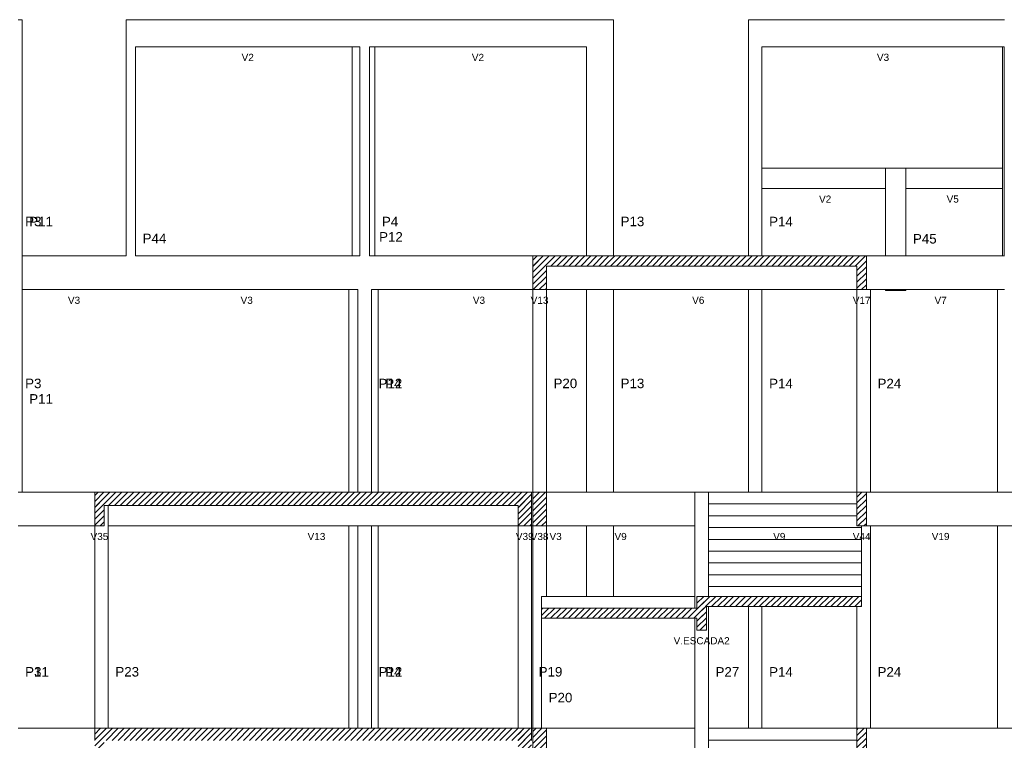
# Model space of a CAD drawing. Header units: millimetres. Extents: x 10 to 1250, y -62 to 528.
# Tile 168 of 256: x 31 to 45, y 276 to 287. Entities that reach past the tile are written whole.
import ezdxf

# ---------------------------------------------------------------- set-up
doc = ezdxf.new("R2010")
doc.units = ezdxf.units.MM
doc.header["$LTSCALE"] = 0.05
for name, color, linetype, lineweight in [('FO-Cotas', 5, 'Continuous', 5), ('FO-Níveis', 9, 'Continuous', 5), ('FO-Pilares pré-moldados', 3, 'Continuous', 20), ('FO-Seção das fundações', 9, 'Continuous', 5), ('FO-Títulos', 7, 'Continuous', 5)]:
    doc.layers.add(name, color=color, linetype=linetype, lineweight=lineweight)
doc.styles.add('Arial', font='arial.ttf')
pattern_1 = [(45, (-96.81562, -34.92108), (-0.08838835, 0.08838835), [])]

# ---------------------------------------------------------------- blocks, each defined once
blk = doc.blocks.new('AAA')
at = {"layer": 'FO-Níveis', "linetype": 'Continuous'}
h = blk.add_hatch(dxfattribs=at)
h.set_pattern_fill('ANSI31', color=256, style=0)
h.set_pattern_definition(pattern_1)
h.paths.add_polyline_path([(-39.9039, 39.2821), (-30.0239, 39.2821), (-30.0239, 39.5821), (-39.9039, 39.5821), (-39.9039, 39.2821)])
h = blk.add_hatch(dxfattribs=at)
h.set_pattern_fill('ANSI31', color=256, style=0)
h.set_pattern_definition(pattern_1)
h.paths.add_polyline_path([(-39.9039, 38.5821), (-39.5039, 38.5821), (-39.5039, 39.5821), (-39.9039, 39.5821), (-39.9039, 38.5821)])
h = blk.add_hatch(dxfattribs=at)
h.set_pattern_fill('ANSI31', color=256, style=0)
h.set_pattern_definition(pattern_1)
h.paths.add_polyline_path([(-30.3039, 38.5821), (-30.0239, 38.5821), (-30.0239, 39.5821), (-30.3039, 39.5821), (-30.3039, 38.5821)])
h = blk.add_hatch(dxfattribs=at)
h.set_pattern_fill('ANSI31', color=256, style=0)
h.set_pattern_definition(pattern_1)
h.paths.add_polyline_path([(-52.8839, 32.1821), (-39.9439, 32.1821), (-39.9439, 32.5821), (-52.8839, 32.5821), (-52.8839, 32.1821)])
h = blk.add_hatch(dxfattribs=at)
h.set_pattern_fill('ANSI31', color=256, style=0)
h.set_pattern_definition(pattern_1)
h.paths.add_polyline_path([(-52.8839, 31.5821), (-52.6039, 31.5821), (-52.6039, 32.5821), (-52.8839, 32.5821), (-52.8839, 31.5821)])
h = blk.add_hatch(dxfattribs=at)
h.set_pattern_fill('ANSI31', color=256, style=0)
h.set_pattern_definition(pattern_1)
h.paths.add_polyline_path([(-40.3439, 31.5821), (-39.9439, 31.5821), (-39.9439, 32.5821), (-40.3439, 32.5821), (-40.3439, 31.5821)])
h = blk.add_hatch(dxfattribs=at)
h.set_pattern_fill('ANSI31', color=256, style=0)
h.set_pattern_definition(pattern_1)
h.paths.add_polyline_path([(-39.9039, 31.5821), (-39.5039, 31.5821), (-39.5039, 32.5821), (-39.9039, 32.5821), (-39.9039, 31.5821)])
h = blk.add_hatch(dxfattribs=at)
h.set_pattern_fill('ANSI31', color=256, style=0)
h.set_pattern_definition(pattern_1)
h.paths.add_polyline_path([(-30.3039, 31.5821), (-30.0239, 31.5821), (-30.0239, 32.5821), (-30.3039, 32.5821), (-30.3039, 31.5821)])
h = blk.add_hatch(dxfattribs=at)
h.set_pattern_fill('ANSI31', color=256, style=0)
h.set_pattern_definition(pattern_1)
h.paths.add_polyline_path([(-35.0439, 29.1921), (-30.1639, 29.1921), (-30.1639, 29.4921), (-35.0439, 29.4921), (-35.0439, 29.1921)])
h = blk.add_hatch(dxfattribs=at)
h.set_pattern_fill('ANSI31', color=256, style=0)
h.set_pattern_definition(pattern_1)
h.paths.add_polyline_path([(-35.0439, 28.4921), (-34.7639, 28.4921), (-34.7639, 29.4921), (-35.0439, 29.4921), (-35.0439, 28.4921)])
h = blk.add_hatch(dxfattribs=at)
h.set_pattern_fill('ANSI31', color=256, style=0)
h.set_pattern_definition(pattern_1)
h.paths.add_polyline_path([(-39.6439, 28.8421), (-34.7639, 28.8421), (-34.7639, 29.1421), (-39.6439, 29.1421), (-39.6439, 28.8421)])
h = blk.add_hatch(dxfattribs=at)
h.set_pattern_fill('ANSI31', color=256, style=0)
h.set_pattern_definition(pattern_1)
h.paths.add_polyline_path([(-52.8839, 25.2221), (-39.9438, 25.2221), (-39.9438, 25.5821), (-52.8839, 25.5821), (-52.8839, 25.2221)])
h = blk.add_hatch(dxfattribs=at)
h.set_pattern_fill('ANSI31', color=256, style=0)
h.set_pattern_definition(pattern_1)
h.paths.add_polyline_path([(-52.8839, 24.5821), (-52.6039, 24.5821), (-52.6039, 25.5821), (-52.8839, 25.5821), (-52.8839, 24.5821)])
h = blk.add_hatch(dxfattribs=at)
h.set_pattern_fill('ANSI31', color=256, style=0)
h.set_pattern_definition(pattern_1)
h.paths.add_polyline_path([(-40.3439, 24.5821), (-39.9439, 24.5821), (-39.9439, 25.5821), (-40.3439, 25.5821), (-40.3439, 24.5821)])
h = blk.add_hatch(dxfattribs=at)
h.set_pattern_fill('ANSI31', color=256, style=0)
h.set_pattern_definition(pattern_1)
h.paths.add_polyline_path([(-39.9039, 24.5821), (-39.5039, 24.5821), (-39.5039, 25.5821), (-39.9039, 25.5821), (-39.9039, 24.5821)])
h = blk.add_hatch(dxfattribs=at)
h.set_pattern_fill('ANSI31', color=256, style=0)
h.set_pattern_definition(pattern_1)
h.paths.add_polyline_path([(-30.3039, 24.5821), (-30.0239, 24.5821), (-30.0239, 25.5821), (-30.3039, 25.5821), (-30.3039, 24.5821)])
at = {"layer": 'FO-Cotas'}
for p, q in [((-55.0359, 46.5821), (-55.1559, 46.5821)), ((-55.0359, 42.1821), (-55.0359, 46.5821)), ((-51.9559, 46.5821), (-51.9559, 45.7821)), ((-51.7044, 46.5821), (-51.9559, 46.5821)), ((-51.6759, 46.5821), (-51.7044, 46.5821)), ((-45.2554, 46.5821), (-51.6759, 46.5821)), ((-45.2308, 46.5821), (-45.2554, 46.5821)), ((-45.1738, 46.5821), (-45.2308, 46.5821)), ((-45.0259, 46.5821), (-45.1738, 46.5821)), ((-44.7459, 46.5821), (-45.0259, 46.5821)), ((-44.6434, 46.5821), (-44.7459, 46.5821)), ((-44.5862, 46.5821), (-44.6434, 46.5821)), ((-38.3159, 46.5821), (-44.5862, 46.5821)), ((-37.9444, 46.5821), (-38.3159, 46.5821)), ((-37.9159, 46.5821), (-37.9444, 46.5821)), ((-37.8874, 46.5821), (-37.9159, 46.5821)), ((-37.7959, 46.5821), (-37.8874, 46.5821)), ((-37.5159, 46.5821), (-37.7959, 46.5821)), ((-37.5159, 45.7821), (-37.5159, 46.5821)), ((-33.5159, 46.5821), (-33.5159, 45.7821)), ((-33.2359, 46.5821), (-33.5159, 46.5821)), ((-33.1443, 46.5821), (-33.2359, 46.5821)), ((-33.1159, 46.5821), (-33.1443, 46.5821)), ((-25.9882, 46.5821), (-33.1159, 46.5821)), ((-25.9439, 46.5821), (-25.9882, 46.5821)), ((-25.9313, 46.5821), (-25.9439, 46.5821)), ((-51.9559, 45.7821), (-51.9559, 42.1821)), ((-51.6759, 45.7821), (-45.2554, 45.7821)), ((-51.6759, 42.1821), (-51.6759, 45.7821)), ((-45.2554, 45.7821), (-45.2554, 42.1821)), ((-45.2554, 45.7821), (-45.2308, 45.7821)), ((-45.2308, 45.7821), (-45.1738, 45.7821)), ((-45.1738, 45.7821), (-45.0259, 45.7821)), ((-45.0259, 45.7821), (-45.0259, 42.1821)), ((-44.7459, 45.7821), (-44.6434, 45.7821)), ((-44.7459, 42.1821), (-44.7459, 45.7821)), ((-44.6434, 45.7821), (-44.5862, 45.7821)), ((-44.5862, 42.1821), (-44.5862, 45.7821)), ((-44.5862, 45.7821), (-38.3159, 45.7821)), ((-38.3159, 45.7821), (-38.3159, 42.1821)), ((-37.5159, 42.1821), (-37.5159, 45.7821)), ((-33.5159, 45.7821), (-33.5159, 42.1821)), ((-33.1159, 45.7821), (-25.9882, 45.7821)), ((-33.1159, 42.1821), (-33.1159, 45.7821)), ((-25.9882, 45.7821), (-25.9882, 42.1821)), ((-25.9882, 45.7821), (-25.9439, 45.7821)), ((-25.9439, 45.7821), (-25.9439, 42.1821)), ((-55.0359, 39.5821), (-55.0359, 42.1821)), ((-51.9559, 42.1821), (-51.9559, 39.5821)), ((-51.6759, 39.5821), (-51.6759, 42.1821)), ((-45.2554, 42.1821), (-45.2554, 39.5821)), ((-45.0259, 42.1821), (-45.0259, 39.5821)), ((-44.7459, 39.5821), (-44.7459, 42.1821)), ((-44.5862, 39.5821), (-44.5862, 42.1821)), ((-38.3159, 42.1821), (-38.3159, 39.5821)), ((-37.5159, 39.5821), (-37.5159, 42.1821)), ((-33.5159, 42.1821), (-33.5159, 41.5821)), ((-29.4559, 42.1821), (-33.1159, 42.1821)), ((-33.1159, 42.1821), (-33.1159, 41.5821)), ((-29.4559, 42.1821), (-29.4559, 41.5821)), ((-29.1359, 42.1821), (-29.4559, 42.1821)), ((-29.0244, 42.1821), (-29.1359, 42.1821)), ((-28.9675, 42.1821), (-29.0244, 42.1821)), ((-28.8559, 42.1821), (-28.9675, 42.1821)), ((-28.8559, 41.5821), (-28.8559, 42.1821)), ((-25.9882, 42.1821), (-28.8559, 42.1821)), ((-25.9882, 42.1821), (-25.9882, 41.5821)), ((-25.9439, 42.1821), (-25.9439, 41.5821)), ((-33.5159, 41.5821), (-33.5159, 39.5821)), ((-33.1159, 39.5821), (-33.1159, 41.5821)), ((-33.1159, 41.5821), (-29.4559, 41.5821)), ((-29.4559, 41.5821), (-29.4559, 39.5821)), ((-28.8559, 39.5821), (-28.8559, 41.5821)), ((-28.8559, 41.5821), (-25.9882, 41.5821)), ((-25.9882, 41.5821), (-25.9882, 39.5821)), ((-25.9439, 41.5821), (-25.9439, 39.5821)), ((-51.9844, 39.5821), (-55.0359, 39.5821)), ((-55.0359, 38.5821), (-55.0359, 39.5821)), ((-51.9559, 39.5821), (-51.9844, 39.5821)), ((-45.3533, 39.5821), (-51.6759, 39.5821)), ((-45.3286, 39.5821), (-45.3533, 39.5821)), ((-45.2717, 39.5821), (-45.3286, 39.5821)), ((-45.2554, 39.5821), (-45.2717, 39.5821)), ((-45.0859, 39.5821), (-45.2554, 39.5821)), ((-45.0259, 39.5821), (-45.0859, 39.5821)), ((-44.6859, 39.5821), (-44.7459, 39.5821)), ((-44.5862, 39.5821), (-44.6859, 39.5821)), ((-44.5454, 39.5821), (-44.5862, 39.5821)), ((-44.4884, 39.5821), (-44.5454, 39.5821)), ((-39.9039, 39.5821), (-44.4884, 39.5821)), ((-29.9039, 39.5821), (-30.0239, 39.5821)), ((-29.4559, 39.5821), (-29.9039, 39.5821)), ((-29.1359, 39.5821), (-29.4559, 39.5821)), ((-29.0243, 39.5821), (-29.1359, 39.5821)), ((-28.9675, 39.5821), (-29.0243, 39.5821)), ((-28.8559, 39.5821), (-28.9675, 39.5821)), ((-26.1439, 39.5821), (-28.8559, 39.5821)), ((-25.9882, 39.5821), (-26.1439, 39.5821)), ((-25.9439, 39.5821), (-25.9882, 39.5821)), ((-25.9312, 39.5821), (-25.9439, 39.5821)), ((-55.0359, 38.5821), (-51.9844, 38.5821)), ((-55.0359, 32.5821), (-55.0359, 38.5821)), ((-51.9844, 38.5821), (-51.9559, 38.5821)), ((-51.9275, 38.5821), (-51.9559, 38.5821)), ((-51.7044, 38.5821), (-51.9275, 38.5821)), ((-51.6759, 38.5821), (-51.7044, 38.5821)), ((-51.6759, 38.5821), (-45.3533, 38.5821)), ((-45.3533, 38.5821), (-45.3533, 32.5821)), ((-45.3533, 38.5821), (-45.3286, 38.5821)), ((-45.3286, 38.5821), (-45.2717, 38.5821)), ((-45.2717, 38.5821), (-45.0859, 38.5821)), ((-45.0859, 38.5821), (-45.0859, 32.5821)), ((-44.6859, 38.5821), (-44.5454, 38.5821)), ((-44.6859, 32.5821), (-44.6859, 38.5821)), ((-44.5454, 38.5821), (-44.4884, 38.5821)), ((-44.4884, 32.5821), (-44.4884, 38.5821)), ((-44.4884, 38.5821), (-39.9039, 38.5821)), ((-39.9039, 38.5821), (-39.9039, 32.5821)), ((-39.5039, 32.5821), (-39.5039, 38.5821)), ((-39.5039, 38.5821), (-38.3159, 38.5821)), ((-38.3159, 38.5821), (-38.3159, 32.5821)), ((-38.3159, 38.5821), (-37.9444, 38.5821)), ((-37.9444, 38.5821), (-37.9159, 38.5821)), ((-37.9159, 38.5821), (-37.8875, 38.5821)), ((-37.8875, 38.5821), (-37.7959, 38.5821)), ((-37.7959, 38.5821), (-37.5159, 38.5821)), ((-37.5159, 32.5821), (-37.5159, 38.5821)), ((-37.5159, 38.5821), (-37.4767, 38.5821)), ((-37.4767, 38.5821), (-37.3367, 38.5821)), ((-37.3367, 38.5821), (-37.1967, 38.5821)), ((-37.1967, 38.5821), (-33.5159, 38.5821)), ((-33.5159, 38.5821), (-33.5159, 32.5821)), ((-33.5159, 38.5821), (-33.2359, 38.5821)), ((-33.2359, 38.5821), (-33.1443, 38.5821)), ((-33.1443, 38.5821), (-33.1159, 38.5821)), ((-33.1159, 32.5821), (-33.1159, 38.5821)), ((-33.1159, 38.5821), (-30.3039, 38.5821)), ((-30.3039, 38.5821), (-30.3039, 32.5821)), ((-30.0239, 38.5821), (-29.9039, 38.5821)), ((-29.9039, 32.5821), (-29.9039, 38.5821)), ((-29.9039, 38.5821), (-29.4559, 38.5821)), ((-29.4559, 38.5821), (-29.4559, 38.5531)), ((-29.4559, 38.5821), (-29.1359, 38.5821)), ((-28.8559, 38.5531), (-29.4559, 38.5531)), ((-29.1359, 38.5821), (-29.0243, 38.5821)), ((-29.0243, 38.5821), (-28.9675, 38.5821)), ((-28.9675, 38.5821), (-28.8559, 38.5821)), ((-28.8559, 38.5531), (-28.8559, 38.5821)), ((-28.8559, 38.5821), (-26.1439, 38.5821)), ((-26.1439, 38.5821), (-26.1439, 32.5821)), ((-26.1439, 38.5821), (-25.9882, 38.5821)), ((-25.9882, 38.5821), (-25.9312, 38.5821)), ((-55.0359, 32.5821), (-55.1559, 32.5821)), ((-52.8839, 32.5821), (-55.0359, 32.5821)), ((-39.9039, 32.5821), (-39.9439, 32.5821)), ((-38.3159, 32.5821), (-39.5039, 32.5821)), ((-37.9444, 32.5821), (-38.3159, 32.5821)), ((-37.9159, 32.5821), (-37.9444, 32.5821)), ((-37.8875, 32.5821), (-37.9159, 32.5821)), ((-37.7959, 32.5821), (-37.8875, 32.5821)), ((-37.5159, 32.5821), (-37.7959, 32.5821)), ((-37.4359, 32.5821), (-37.5159, 32.5821)), ((-37.2959, 32.5821), (-37.4359, 32.5821)), ((-37.1559, 32.5821), (-37.2959, 32.5821)), ((-35.1039, 32.5821), (-37.1559, 32.5821)), ((-35.1039, 32.5821), (-35.1039, 31.5821)), ((-35.0439, 32.5821), (-35.1039, 32.5821)), ((-34.9039, 32.5821), (-35.0439, 32.5821)), ((-34.7639, 32.5821), (-34.9039, 32.5821)), ((-34.7039, 32.5821), (-34.7639, 32.5821)), ((-33.5159, 32.5821), (-34.7039, 32.5821)), ((-34.7039, 32.2321), (-34.7039, 32.5821)), ((-33.2359, 32.5821), (-33.5159, 32.5821)), ((-33.1444, 32.5821), (-33.2359, 32.5821)), ((-33.1159, 32.5821), (-33.1444, 32.5821)), ((-30.3039, 32.5821), (-33.1159, 32.5821)), ((-29.9039, 32.5821), (-30.0239, 32.5821)), ((-29.1359, 32.5821), (-29.9039, 32.5821)), ((-29.0244, 32.5821), (-29.1359, 32.5821)), ((-28.9959, 32.5821), (-29.0244, 32.5821)), ((-28.9675, 32.5821), (-28.9959, 32.5821)), ((-28.8559, 32.5821), (-28.9675, 32.5821)), ((-26.1439, 32.5821), (-28.8559, 32.5821)), ((-25.6239, 32.5821), (-26.1439, 32.5821)), ((-52.4839, 32.1821), (-52.4839, 31.5821)), ((-33.5159, 32.2321), (-34.7039, 32.2321)), ((-34.7039, 31.8821), (-34.7039, 32.2321)), ((-33.2359, 32.2321), (-33.5159, 32.2321)), ((-33.1444, 32.2321), (-33.2359, 32.2321)), ((-33.1159, 32.2321), (-33.1444, 32.2321)), ((-30.3039, 32.2321), (-33.1159, 32.2321)), ((-33.5159, 31.8821), (-34.7039, 31.8821)), ((-34.7039, 31.5821), (-34.7039, 31.8821)), ((-33.2359, 31.8821), (-33.5159, 31.8821)), ((-33.1444, 31.8821), (-33.2359, 31.8821)), ((-33.1159, 31.8821), (-33.1444, 31.8821)), ((-30.3039, 31.8821), (-33.1159, 31.8821)), ((-55.1559, 31.5821), (-52.8839, 31.5821)), ((-52.8839, 31.5821), (-52.8839, 29.4921)), ((-52.4839, 29.4921), (-52.4839, 31.5821)), ((-52.4839, 31.5821), (-51.9559, 31.5821)), ((-51.9559, 31.5821), (-51.8444, 31.5821)), ((-51.8444, 31.5821), (-51.8159, 31.5821)), ((-51.8159, 31.5821), (-51.7875, 31.5821)), ((-51.7875, 31.5821), (-51.6759, 31.5821)), ((-51.6759, 31.5821), (-45.3533, 31.5821)), ((-45.3533, 31.5821), (-45.3533, 29.4921)), ((-45.3533, 31.5821), (-45.3286, 31.5821)), ((-45.3286, 31.5821), (-45.2717, 31.5821)), ((-45.2717, 31.5821), (-45.0859, 31.5821)), ((-45.0859, 31.5821), (-45.0859, 29.4921)), ((-45.0859, 31.5821), (-45.0259, 31.5821)), ((-45.0259, 31.5821), (-44.7459, 31.5821)), ((-44.7459, 31.5821), (-44.6859, 31.5821)), ((-44.6859, 29.4921), (-44.6859, 31.5821)), ((-44.6859, 31.5821), (-44.5454, 31.5821)), ((-44.5454, 31.5821), (-44.4884, 31.5821)), ((-44.4884, 29.4921), (-44.4884, 31.5821)), ((-44.4884, 31.5821), (-40.3439, 31.5821)), ((-40.3439, 31.5821), (-40.3439, 29.4921)), ((-39.9439, 31.5821), (-39.9039, 31.5821)), ((-39.9439, 29.4921), (-39.9439, 31.5821)), ((-39.9039, 31.5821), (-39.9039, 29.4921)), ((-39.5039, 29.4921), (-39.5039, 31.5821)), ((-39.5039, 31.5821), (-38.3159, 31.5821)), ((-38.3159, 31.5821), (-38.3159, 29.4921)), ((-38.3159, 31.5821), (-37.9444, 31.5821)), ((-37.9444, 31.5821), (-37.9159, 31.5821)), ((-37.9159, 31.5821), (-37.8875, 31.5821)), ((-37.8875, 31.5821), (-37.7959, 31.5821)), ((-37.7959, 31.5821), (-37.5159, 31.5821)), ((-37.5159, 29.4921), (-37.5159, 31.5821)), ((-37.5159, 31.5821), (-37.4359, 31.5821)), ((-37.4359, 31.5821), (-37.2959, 31.5821)), ((-37.2959, 31.5821), (-37.1559, 31.5821)), ((-37.1559, 31.5821), (-35.1039, 31.5821)), ((-35.1039, 31.5821), (-35.1039, 29.4921)), ((-34.7039, 31.5321), (-34.7039, 31.5821)), ((-33.5159, 31.5321), (-34.7039, 31.5321)), ((-34.7039, 31.1821), (-34.7039, 31.5321)), ((-33.1159, 31.5321), (-33.5159, 31.5321)), ((-30.3039, 31.5321), (-33.1159, 31.5321)), ((-30.1639, 31.5321), (-30.3039, 31.5321)), ((-30.1639, 31.5321), (-30.1639, 31.5821)), ((-30.1639, 31.1821), (-30.1639, 31.5321)), ((-30.0239, 31.5821), (-29.9039, 31.5821)), ((-29.9039, 29.4921), (-29.9039, 31.5821)), ((-29.9039, 31.5821), (-29.1359, 31.5821)), ((-29.1359, 31.5821), (-29.0244, 31.5821)), ((-29.0244, 31.5821), (-28.9959, 31.5821)), ((-28.9959, 31.5821), (-28.9675, 31.5821)), ((-28.9675, 31.5821), (-28.8559, 31.5821)), ((-28.8559, 31.5821), (-26.1439, 31.5821)), ((-26.1439, 31.5821), (-26.1439, 29.4921)), ((-26.1439, 31.5821), (-25.6239, 31.5821)), ((-33.5159, 31.1821), (-34.7039, 31.1821)), ((-34.7039, 30.8321), (-34.7039, 31.1821)), ((-33.1159, 31.1821), (-33.5159, 31.1821)), ((-30.3039, 31.1821), (-33.1159, 31.1821)), ((-30.1639, 31.1821), (-30.3039, 31.1821)), ((-30.1639, 30.8321), (-30.1639, 31.1821)), ((-33.5159, 30.8321), (-34.7039, 30.8321)), ((-34.7039, 30.4821), (-34.7039, 30.8321)), ((-33.1159, 30.8321), (-33.5159, 30.8321)), ((-30.3039, 30.8321), (-33.1159, 30.8321)), ((-30.1639, 30.8321), (-30.3039, 30.8321)), ((-30.1639, 30.4821), (-30.1639, 30.8321)), ((-33.5159, 30.4821), (-34.7039, 30.4821)), ((-34.7039, 30.1321), (-34.7039, 30.4821)), ((-33.1159, 30.4821), (-33.5159, 30.4821)), ((-30.3039, 30.4821), (-33.1159, 30.4821)), ((-30.1639, 30.4821), (-30.3039, 30.4821)), ((-30.1639, 30.1321), (-30.1639, 30.4821)), ((-33.5159, 30.1321), (-34.7039, 30.1321)), ((-34.7039, 29.7821), (-34.7039, 30.1321)), ((-33.1159, 30.1321), (-33.5159, 30.1321)), ((-30.3039, 30.1321), (-33.1159, 30.1321)), ((-30.1639, 30.1321), (-30.3039, 30.1321)), ((-30.1639, 29.7821), (-30.1639, 30.1321)), ((-33.5159, 29.7821), (-34.7039, 29.7821)), ((-34.7039, 29.4921), (-34.7039, 29.7821)), ((-33.1159, 29.7821), (-33.5159, 29.7821)), ((-30.3039, 29.7821), (-33.1159, 29.7821)), ((-30.1639, 29.7821), (-30.3039, 29.7821)), ((-30.1639, 29.4921), (-30.1639, 29.7821)), ((-52.8839, 29.4921), (-52.8839, 25.5821)), ((-52.4839, 25.5821), (-52.4839, 29.4921)), ((-45.3533, 29.4921), (-45.3533, 25.5821)), ((-45.0859, 29.4921), (-45.0859, 25.5821)), ((-44.6859, 25.5821), (-44.6859, 29.4921)), ((-44.4884, 25.5821), (-44.4884, 29.4921)), ((-40.3439, 29.4921), (-40.3439, 25.5821)), ((-39.9439, 25.5821), (-39.9439, 29.4921)), ((-39.9039, 29.4921), (-39.9039, 25.5821)), ((-39.6439, 29.4921), (-39.6439, 29.1421)), ((-39.5039, 29.4921), (-39.6439, 29.4921)), ((-38.3159, 29.4921), (-39.5039, 29.4921)), ((-37.9159, 29.4921), (-38.3159, 29.4921)), ((-37.5159, 29.4921), (-37.9159, 29.4921)), ((-35.1039, 29.4921), (-37.5159, 29.4921)), ((-35.1039, 29.4921), (-35.1039, 29.1421)), ((-29.9039, 25.5821), (-29.9039, 29.4921)), ((-26.1439, 29.4921), (-26.1439, 25.5821)), ((-34.7039, 25.5821), (-34.7039, 29.1921)), ((-33.5159, 29.1921), (-33.5159, 25.5821)), ((-33.1159, 25.5821), (-33.1159, 29.1921)), ((-30.3039, 29.1921), (-30.3039, 25.5821)), ((-39.6439, 28.8421), (-39.6439, 25.5821)), ((-35.1039, 28.8421), (-35.1039, 25.5821)), ((-52.8839, 25.5821), (-55.1559, 25.5821)), ((-39.9039, 25.5821), (-39.9438, 25.5821)), ((-39.5039, 25.5821), (-38.3159, 25.5821)), ((-38.3159, 25.5821), (-37.9444, 25.5821)), ((-37.9444, 25.5821), (-37.9159, 25.5821)), ((-37.9159, 25.5821), (-37.8875, 25.5821)), ((-37.8875, 25.5821), (-37.7959, 25.5821)), ((-37.7959, 25.5821), (-37.5159, 25.5821)), ((-37.5159, 25.5821), (-37.4759, 25.5821)), ((-37.4759, 25.5821), (-37.3359, 25.5821)), ((-37.3359, 25.5821), (-37.1959, 25.5821)), ((-37.1959, 25.5821), (-35.1039, 25.5821)), ((-35.1039, 25.5821), (-35.1039, 24.5821)), ((-33.5159, 25.5821), (-34.7039, 25.5821)), ((-34.7039, 25.2321), (-34.7039, 25.5821)), ((-33.2359, 25.5821), (-33.5159, 25.5821)), ((-33.1444, 25.5821), (-33.2359, 25.5821)), ((-33.1159, 25.5821), (-33.1444, 25.5821)), ((-30.3039, 25.5821), (-33.1159, 25.5821)), ((-29.9039, 25.5821), (-30.0239, 25.5821)), ((-29.1359, 25.5821), (-29.9039, 25.5821)), ((-29.0244, 25.5821), (-29.1359, 25.5821)), ((-28.9959, 25.5821), (-29.0244, 25.5821)), ((-28.9675, 25.5821), (-28.9959, 25.5821)), ((-28.8559, 25.5821), (-28.9675, 25.5821)), ((-26.1439, 25.5821), (-28.8559, 25.5821)), ((-25.6239, 25.5821), (-26.1439, 25.5821)), ((-33.5159, 25.2321), (-34.7039, 25.2321)), ((-34.7039, 24.8821), (-34.7039, 25.2321)), ((-33.2359, 25.2321), (-33.5159, 25.2321)), ((-33.1444, 25.2321), (-33.2359, 25.2321)), ((-33.1159, 25.2321), (-33.1444, 25.2321)), ((-30.3039, 25.2321), (-33.1159, 25.2321))]:
    blk.add_line(p, q, dxfattribs=at)
at = {"layer": 'FO-Títulos'}
for p, q in [((-39.9039, 39.5821), (-39.9039, 39.2821)), ((-39.7039, 39.5821), (-39.9039, 39.5821)), ((-39.5039, 39.5821), (-39.7039, 39.5821)), ((-38.3159, 39.5821), (-39.5039, 39.5821)), ((-37.9444, 39.5821), (-38.3159, 39.5821)), ((-37.9159, 39.5821), (-37.9444, 39.5821)), ((-37.8875, 39.5821), (-37.9159, 39.5821)), ((-37.7959, 39.5821), (-37.8875, 39.5821)), ((-37.5159, 39.5821), (-37.7959, 39.5821)), ((-37.4767, 39.5821), (-37.5159, 39.5821)), ((-37.3367, 39.5821), (-37.4767, 39.5821)), ((-37.1967, 39.5821), (-37.3367, 39.5821)), ((-33.5159, 39.5821), (-37.1967, 39.5821)), ((-33.2359, 39.5821), (-33.5159, 39.5821)), ((-33.1443, 39.5821), (-33.2359, 39.5821)), ((-33.1159, 39.5821), (-33.1443, 39.5821)), ((-30.3039, 39.5821), (-33.1159, 39.5821)), ((-30.1639, 39.5821), (-30.3039, 39.5821)), ((-30.0239, 39.5821), (-30.1639, 39.5821)), ((-30.0239, 39.2821), (-30.0239, 39.5821)), ((-39.9039, 39.2821), (-39.9039, 38.5821)), ((-39.5039, 38.5821), (-39.5039, 39.2821)), ((-39.5039, 39.2821), (-38.3159, 39.2821)), ((-38.3159, 39.2821), (-37.9444, 39.2821)), ((-37.9444, 39.2821), (-37.9159, 39.2821)), ((-37.9159, 39.2821), (-37.8875, 39.2821)), ((-37.8875, 39.2821), (-37.7959, 39.2821)), ((-37.7959, 39.2821), (-37.5159, 39.2821)), ((-37.5159, 39.2821), (-37.4767, 39.2821)), ((-37.4767, 39.2821), (-37.3367, 39.2821)), ((-37.3367, 39.2821), (-37.1967, 39.2821)), ((-37.1967, 39.2821), (-33.5159, 39.2821)), ((-33.5159, 39.2821), (-33.2359, 39.2821)), ((-33.2359, 39.2821), (-33.1443, 39.2821)), ((-33.1443, 39.2821), (-33.1159, 39.2821)), ((-33.1159, 39.2821), (-30.3039, 39.2821)), ((-30.3039, 39.2821), (-30.3039, 38.5821)), ((-30.0239, 38.5821), (-30.0239, 39.2821)), ((-39.9039, 38.5821), (-39.7039, 38.5821)), ((-39.7039, 38.5821), (-39.5039, 38.5821)), ((-30.3039, 38.5821), (-30.1639, 38.5821)), ((-30.1639, 38.5821), (-30.0239, 38.5821)), ((-52.8839, 32.5821), (-52.8839, 32.1821)), ((-52.7439, 32.5821), (-52.8839, 32.5821)), ((-52.6039, 32.5821), (-52.7439, 32.5821)), ((-52.4839, 32.5821), (-52.6039, 32.5821)), ((-51.9559, 32.5821), (-52.4839, 32.5821)), ((-51.8444, 32.5821), (-51.9559, 32.5821)), ((-51.8159, 32.5821), (-51.8444, 32.5821)), ((-51.7875, 32.5821), (-51.8159, 32.5821)), ((-51.6759, 32.5821), (-51.7875, 32.5821)), ((-45.3533, 32.5821), (-51.6759, 32.5821)), ((-45.3286, 32.5821), (-45.3533, 32.5821)), ((-45.2717, 32.5821), (-45.3286, 32.5821)), ((-45.0859, 32.5821), (-45.2717, 32.5821)), ((-45.0259, 32.5821), (-45.0859, 32.5821)), ((-44.7459, 32.5821), (-45.0259, 32.5821)), ((-44.6859, 32.5821), (-44.7459, 32.5821)), ((-44.5454, 32.5821), (-44.6859, 32.5821)), ((-44.4884, 32.5821), (-44.5454, 32.5821)), ((-40.3439, 32.5821), (-44.4884, 32.5821)), ((-40.1439, 32.5821), (-40.3439, 32.5821)), ((-39.9439, 32.5821), (-40.1439, 32.5821)), ((-39.9439, 32.1821), (-39.9439, 32.5821)), ((-39.9039, 32.5821), (-39.9039, 31.5821)), ((-39.7039, 32.5821), (-39.9039, 32.5821)), ((-39.5039, 32.5821), (-39.7039, 32.5821)), ((-39.5039, 31.5821), (-39.5039, 32.5821)), ((-30.3039, 32.5821), (-30.3039, 32.2321)), ((-30.1639, 32.5821), (-30.3039, 32.5821)), ((-30.0239, 32.5821), (-30.1639, 32.5821)), ((-30.0239, 31.5821), (-30.0239, 32.5821)), ((-52.8839, 32.1821), (-52.8839, 31.5821)), ((-52.6039, 31.5821), (-52.6039, 32.1821)), ((-52.6039, 32.1821), (-52.4839, 32.1821)), ((-52.4839, 32.1821), (-51.9559, 32.1821)), ((-51.9559, 32.1821), (-51.8444, 32.1821)), ((-51.8444, 32.1821), (-51.8159, 32.1821)), ((-51.8159, 32.1821), (-51.7875, 32.1821)), ((-51.7875, 32.1821), (-51.6759, 32.1821)), ((-51.6759, 32.1821), (-45.3533, 32.1821)), ((-45.3533, 32.1821), (-45.3286, 32.1821)), ((-45.3286, 32.1821), (-45.2717, 32.1821)), ((-45.2717, 32.1821), (-45.0859, 32.1821)), ((-45.0859, 32.1821), (-45.0259, 32.1821)), ((-45.0259, 32.1821), (-44.7459, 32.1821)), ((-44.7459, 32.1821), (-44.6859, 32.1821)), ((-44.6859, 32.1821), (-44.5454, 32.1821)), ((-44.5454, 32.1821), (-44.4884, 32.1821)), ((-44.4884, 32.1821), (-40.3439, 32.1821)), ((-40.3439, 32.1821), (-40.3439, 31.5821)), ((-39.9439, 31.5821), (-39.9439, 32.1821)), ((-30.3039, 32.2321), (-30.3039, 31.8821)), ((-30.3039, 31.8821), (-30.3039, 31.5821)), ((-52.8839, 31.5821), (-52.7439, 31.5821)), ((-52.7439, 31.5821), (-52.6039, 31.5821)), ((-40.3439, 31.5821), (-40.1439, 31.5821)), ((-40.1439, 31.5821), (-39.9439, 31.5821)), ((-39.9039, 31.5821), (-39.7039, 31.5821)), ((-39.7039, 31.5821), (-39.5039, 31.5821)), ((-30.3039, 31.5821), (-30.1639, 31.5821)), ((-30.1639, 31.5821), (-30.0239, 31.5821)), ((-35.0439, 29.4921), (-35.0439, 29.1921)), ((-34.9039, 29.4921), (-35.0439, 29.4921)), ((-34.7639, 29.4921), (-34.9039, 29.4921)), ((-34.7039, 29.4921), (-34.7639, 29.4921)), ((-33.5159, 29.4921), (-34.7039, 29.4921)), ((-33.1159, 29.4921), (-33.5159, 29.4921)), ((-30.3039, 29.4921), (-33.1159, 29.4921)), ((-30.1639, 29.4921), (-30.3039, 29.4921)), ((-30.1639, 29.4321), (-30.1639, 29.4921)), ((-35.0439, 29.1921), (-35.0439, 29.1421)), ((-34.7639, 29.1421), (-34.7639, 29.1921)), ((-34.7639, 29.1921), (-34.7039, 29.1921)), ((-34.7039, 29.1921), (-33.5159, 29.1921)), ((-33.5159, 29.1921), (-33.1159, 29.1921)), ((-33.1159, 29.1921), (-30.3039, 29.1921)), ((-30.3039, 29.1921), (-30.1639, 29.1921)), ((-30.1639, 29.1921), (-30.1639, 29.4321)), ((-39.6439, 29.1421), (-39.6439, 28.8421)), ((-39.5039, 29.1421), (-39.6439, 29.1421)), ((-38.3159, 29.1421), (-39.5039, 29.1421)), ((-37.9159, 29.1421), (-38.3159, 29.1421)), ((-37.5159, 29.1421), (-37.9159, 29.1421)), ((-35.1039, 29.1421), (-37.5159, 29.1421)), ((-35.0439, 29.1421), (-35.1039, 29.1421)), ((-34.7639, 28.8421), (-34.7639, 29.1421)), ((-39.6439, 28.8421), (-39.5039, 28.8421)), ((-39.5039, 28.8421), (-38.3159, 28.8421)), ((-38.3159, 28.8421), (-37.9159, 28.8421)), ((-37.9159, 28.8421), (-37.5159, 28.8421)), ((-37.5159, 28.8421), (-35.1039, 28.8421)), ((-35.1039, 28.8421), (-35.0439, 28.8421)), ((-35.0439, 28.8421), (-35.0439, 28.4921)), ((-34.7639, 28.4921), (-34.7639, 28.8421)), ((-35.0439, 28.4921), (-34.9039, 28.4921)), ((-34.9039, 28.4921), (-34.7639, 28.4921)), ((-52.8839, 25.5821), (-52.8839, 25.2221)), ((-52.7439, 25.5821), (-52.8839, 25.5821)), ((-52.6039, 25.5821), (-52.7439, 25.5821)), ((-52.4839, 25.5821), (-52.6039, 25.5821)), ((-51.9559, 25.5821), (-52.4839, 25.5821)), ((-51.8444, 25.5821), (-51.9559, 25.5821)), ((-51.8159, 25.5821), (-51.8444, 25.5821)), ((-51.7875, 25.5821), (-51.8159, 25.5821)), ((-51.6759, 25.5821), (-51.7875, 25.5821)), ((-45.3533, 25.5821), (-51.6759, 25.5821)), ((-45.3286, 25.5821), (-45.3533, 25.5821)), ((-45.2717, 25.5821), (-45.3286, 25.5821)), ((-45.0859, 25.5821), (-45.2717, 25.5821)), ((-45.0259, 25.5821), (-45.0859, 25.5821)), ((-44.7459, 25.5821), (-45.0259, 25.5821)), ((-44.6859, 25.5821), (-44.7459, 25.5821)), ((-44.5454, 25.5821), (-44.6859, 25.5821)), ((-44.4884, 25.5821), (-44.5454, 25.5821)), ((-40.3439, 25.5821), (-44.4884, 25.5821)), ((-40.3437, 25.5821), (-40.3439, 25.5821)), ((-40.1439, 25.5821), (-40.3437, 25.5821)), ((-40.1437, 25.5821), (-40.1439, 25.5821)), ((-39.9438, 25.5821), (-40.1437, 25.5821)), ((-39.9438, 25.2221), (-39.9438, 25.5821)), ((-39.9039, 25.5821), (-39.9039, 24.5821)), ((-39.7039, 25.5821), (-39.9039, 25.5821)), ((-39.6439, 25.5821), (-39.7039, 25.5821)), ((-39.5039, 25.5821), (-39.6439, 25.5821)), ((-39.5039, 24.5821), (-39.5039, 25.5821)), ((-30.3039, 25.5821), (-30.3039, 25.2321)), ((-30.1639, 25.5821), (-30.3039, 25.5821)), ((-30.0239, 25.5821), (-30.1639, 25.5821)), ((-30.0239, 24.5821), (-30.0239, 25.5821)), ((-30.3039, 25.2321), (-30.3039, 24.8821))]:
    blk.add_line(p, q, dxfattribs=at)
at = {"layer": 'FO-Pilares pré-moldados', "char_height": 0.2824, "attachment_point": 7, "line_spacing_factor": 0.798, "style": 'Arial'}
for s, insert in [('P3', (-54.9441, 40.4585)), ('P11', (-54.8241, 40.4585)), ('P4', (-44.3744, 40.4585)), ('P13', (-37.3041, 40.4585)), ('P14', (-32.9041, 40.4585)), ('P44', (-51.4641, 39.9585)), ('P12', (-44.4585, 40.0053)), ('P45', (-28.6441, 39.944)), ('P3', (-54.9441, 35.6585)), ('P12', (-44.4741, 35.6585)), ('P4', (-44.2766, 35.6585)), ('P20', (-39.2921, 35.6585)), ('P13', (-37.3041, 35.6585)), ('P14', (-32.9041, 35.6585)), ('P24', (-29.6921, 35.6585)), ('P11', (-54.8241, 35.2031)), ('P3', (-54.9441, 27.1135)), ('P11', (-54.9441, 27.1135)), ('P23', (-52.2721, 27.1135)), ('P12', (-44.4741, 27.1135)), ('P4', (-44.2766, 27.1135)), ('P19', (-39.7321, 27.1135)), ('P27', (-34.4921, 27.1135)), ('P14', (-32.9041, 27.1135)), ('P24', (-29.6921, 27.1135)), ('P20', (-39.4358, 26.3476))]:
    blk.add_mtext(s, dxfattribs=dict(at, insert=insert))
at = {"layer": 'FO-Seção das fundações', "char_height": 0.2118, "attachment_point": 8, "line_spacing_factor": 0.798, "style": 'Arial'}
for s, insert in [('V2', (-48.3509, 45.3585)), ('V2', (-41.5309, 45.3585)), ('V3', (-29.5299, 45.3585)), (' V2', (-31.2859, 41.1585)), (' V5', (-27.5063, 41.1585)), ('V3', (-53.4959, 38.1585)), ('V3', (-48.3809, 38.1585)), ('V3', (-41.5009, 38.1585)), ('V13', (-39.7039, 38.1585)), ('V6', (-35.0039, 38.1585)), ('V17', (-30.1639, 38.1585)), ('V7', (-27.8239, 38.1585)), ('V35', (-52.7439, 31.1585)), ('V13', (-46.3139, 31.1585)), ('V39', (-40.1439, 31.1585)), ('V38', (-39.7039, 31.1585)), ('V3', (-39.2299, 31.1585)), ('V9', (-37.3039, 31.1585)), ('V9', (-32.6039, 31.1585)), ('V44', (-30.1639, 31.1585)), ('V19', (-27.8239, 31.1585)), ('V.ESCADA2', (-34.9039, 28.0685))]:
    blk.add_mtext(s, dxfattribs=dict(at, insert=insert))

msp = doc.modelspace()

# ---------------------------------------------------------------- block references
at = {"xscale": 0.5, "yscale": 0.5, "zscale": 0.5}
msp.add_blockref('AAA', (58.3934, 263.5616), dxfattribs=at)

doc.saveas('drawing.dxf')
